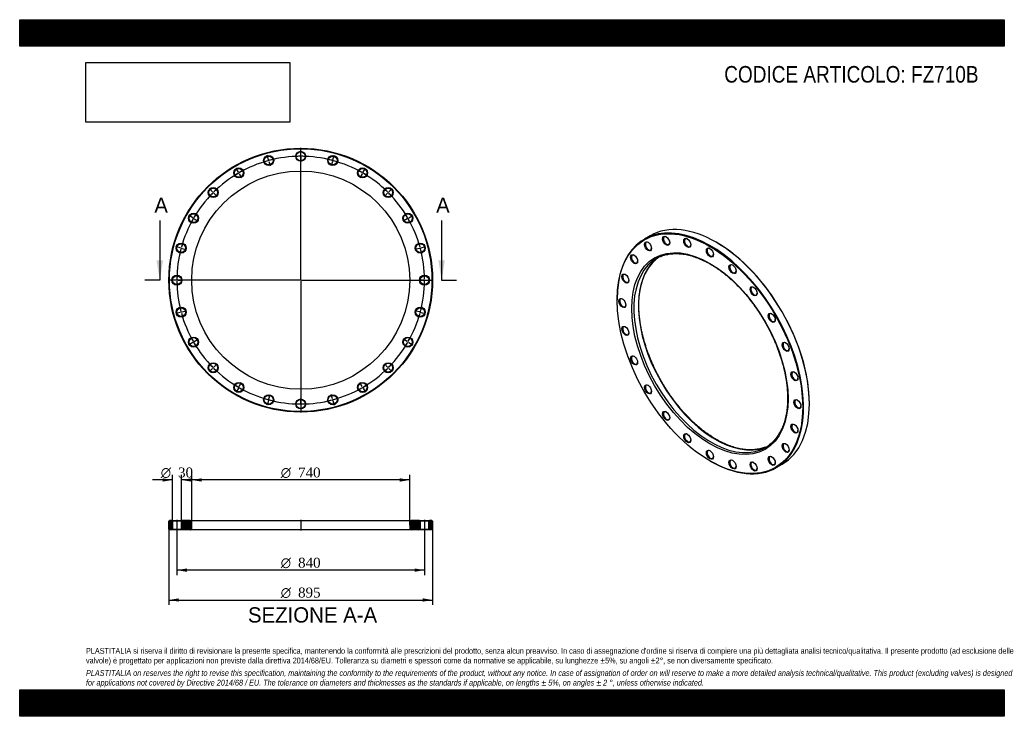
# Model space of a CAD drawing. Header units: millimetres. Extents: x 0 to 3341, y 0 to 2363.
import ezdxf
from ezdxf.enums import TextEntityAlignment as Align
from ezdxf.lldxf.tags import DXFTag

# ---------------------------------------------------------------- set-up
doc = ezdxf.new("R2010")
doc.units = ezdxf.units.MM
doc.header["$LTSCALE"] = 11.25
for name, color, linetype in [('Default', 7, 'Continuous'), ('DV2_Default', 7, 'Continuous'), ('DV3_Default', 7, 'Continuous'), ('FZ710B', 7, 'Continuous')]:
    doc.layers.add(name, color=color, linetype=linetype)
doc.styles.add('SEACAD_Solid_Edge_ANSI', font='seans.ttf')
doc.styles.add('SEACAD_Solid_Edge_ANSI1_Symbols', font='semeca1.ttf')
doc.styles.add('SEACAD_Times_New_Roman', font='times.ttf')
tags = doc.linetypes.add('CENTER2', pattern=[28.575, 19.05, -3.175, 3.175, -3.175]).pattern_tags.tags
tags[10:11] = [DXFTag(74, 4), DXFTag(75, 0), DXFTag(340, '0'), DXFTag(46, 0.0), DXFTag(50, 0.0), DXFTag(44, 0.0), DXFTag(45, 0.0)]
tags[8:9] = [DXFTag(74, 4), DXFTag(75, 0), DXFTag(340, '0'), DXFTag(46, 0.0), DXFTag(50, 0.0), DXFTag(44, 0.0), DXFTag(45, 0.0)]
tags[6:7] = [DXFTag(74, 4), DXFTag(75, 0), DXFTag(340, '0'), DXFTag(46, 0.0), DXFTag(50, 0.0), DXFTag(44, 0.0), DXFTag(45, 0.0)]
tags[4:5] = [DXFTag(74, 4), DXFTag(75, 0), DXFTag(340, '0'), DXFTag(46, 0.0), DXFTag(50, 0.0), DXFTag(44, 0.0), DXFTag(45, 0.0)]
picture_1 = doc.add_image_def('image1.jpg', size_in_pixel=(4302, 1260))

# ---------------------------------------------------------------- blocks, each defined once
blk = doc.blocks.new('SE')
at = {"layer": 'FZ710B', "color": 7, "linetype": 'Continuous'}
for p, q in [((2139.6, 1629.8), (2119.8, 1618.4)), ((2364.8, 1606.8), (2363.4, 1607.6)), ((2027.1, 1413.5), (2027.1, 1411.9)), ((2679.8, 1059.6), (2679.8, 1061.2)), ((2342.2, 866.3), (2343.6, 865.4)), ((2567.3, 843.3), (2587.1, 854.7))]:
    blk.add_line(p, q, dxfattribs=at)
for centre, major_axis in [((2342.2, 1230), (-222.8, 385.8)), ((2342.2, 1230), (187.5, -324.8)), ((2132.2, 1593.7), (8.5, -14.7)), ((2193.7, 1612.7), (8.5, -14.7)), ((2265.3, 1605.6), (8.5, -14.7)), ((2342.2, 1572.9), (8.5, -14.7)), ((2085, 1550), (8.5, -14.7)), ((2419, 1516.9), (8.5, -14.7)), ((2055.3, 1484.4), (8.5, -14.7)), ((2490.7, 1441.3), (8.5, -14.7)), ((2045.2, 1401.5), (8.5, -14.7)), ((2552.2, 1351.2), (8.5, -14.7)), ((2055.3, 1306.9), (8.5, -14.7)), ((2599.4, 1253), (8.5, -14.7)), ((2085, 1207), (8.5, -14.7)), ((2629, 1153.1), (8.5, -14.7)), ((2132.2, 1108.8), (8.5, -14.7)), ((2639.1, 1058.5), (8.5, -14.7)), ((2193.7, 1018.8), (8.5, -14.7)), ((2629, 975.6), (8.5, -14.7)), ((2265.3, 943.1), (8.5, -14.7)), ((2342.2, 887.1), (8.5, -14.7)), ((2599.4, 910), (8.5, -14.7)), ((2419, 854.4), (8.5, -14.7)), ((2552.2, 866.3), (8.5, -14.7)), ((2490.7, 847.3), (8.5, -14.7))]:
    blk.add_ellipse(centre, major_axis=major_axis, ratio=0.57735, dxfattribs=at)
for centre, major_axis, start_param, end_param in [((2363.4, 1242.3), (-223.8, 387.5), 3.141593, 6.283185), ((2343.6, 1230.8), (223.8, -387.5), 0, 3.926991), ((2133.6, 1594.6), (-7.5, 13), 0, 3.862367), ((2133.6, 1594.6), (-7.5, 13), 5.562411, 6.283185), ((2195.1, 1613.5), (-7.5, 13), 0, 3.862367), ((2195.1, 1613.5), (-7.5, 13), 5.562411, 6.283185), ((2266.7, 1606.4), (-7.5, 13), 0, 3.862367), ((2266.7, 1606.4), (-7.5, 13), 5.562411, 6.283185), ((2364.8, 1243.1), (222.8, -385.8), 0.785398, 2.356194), ((2343.6, 1573.8), (-7.5, 13), 0, 3.862367), ((2343.6, 1573.8), (-7.5, 13), 5.562411, 6.283185), ((2345.7, 1232), (-185, 320.4), 0.074298, 3.062695), ((2361.3, 1241), (185, -320.4), 3.22772, 6.196869), ((2086.4, 1550.8), (-7.5, 13), 0, 3.862367), ((2086.4, 1550.8), (-7.5, 13), 5.562411, 6.283185), ((2345.7, 1232), (-185, 320.4), 0, 0.074298), ((2345.7, 1232), (-185, 320.4), 6.208039, 6.283185), ((2361.3, 1241), (185, -320.4), 3.183649, 3.22772), ((2420.4, 1517.7), (-7.5, 13), 0, 3.862367), ((2420.4, 1517.7), (-7.5, 13), 5.562411, 6.283185), ((2056.7, 1485.2), (-7.5, 13), 0, 3.862367), ((2056.7, 1485.2), (-7.5, 13), 5.562411, 6.283185), ((2492.1, 1442.1), (-7.5, 13), 0, 3.862367), ((2492.1, 1442.1), (-7.5, 13), 5.562411, 6.283185), ((2046.6, 1402.3), (-7.5, 13), 0, 3.862367), ((2046.6, 1402.3), (-7.5, 13), 5.562411, 6.283185), ((2553.6, 1352.1), (-7.5, 13), 0, 3.862367), ((2553.6, 1352.1), (-7.5, 13), 5.562411, 6.283185), ((2056.7, 1307.7), (-7.5, 13), 0, 3.862367), ((2056.7, 1307.7), (-7.5, 13), 5.562411, 6.283185), ((2600.8, 1253.8), (-7.5, 13), 0, 3.862367), ((2600.8, 1253.8), (-7.5, 13), 5.562411, 6.283185), ((2086.4, 1207.9), (-7.5, 13), 0, 3.862367), ((2086.4, 1207.9), (-7.5, 13), 5.562411, 6.283185), ((2630.4, 1154), (-7.5, 13), 0, 3.862367), ((2630.4, 1154), (-7.5, 13), 5.562411, 6.283185), ((2133.6, 1109.6), (-7.5, 13), 0, 3.862367), ((2133.6, 1109.6), (-7.5, 13), 5.562411, 6.283185), ((2640.6, 1059.4), (-7.5, 13), 0, 3.862367), ((2640.6, 1059.4), (-7.5, 13), 5.562411, 6.283185), ((2195.1, 1019.6), (-7.5, 13), 0, 3.862367), ((2195.1, 1019.6), (-7.5, 13), 5.562411, 6.283185), ((2630.4, 976.4), (-7.5, 13), 0, 3.862367), ((2630.4, 976.4), (-7.5, 13), 5.562411, 6.283185), ((2266.7, 944), (-7.5, 13), 0, 3.862367), ((2266.7, 944), (-7.5, 13), 5.562411, 6.283185), ((2345.7, 1232), (-185, 320.4), 3.062695, 3.217309), ((2361.3, 1241), (185, -320.4), 6.196869, 6.241129), ((2600.8, 910.9), (-7.5, 13), 0, 3.862367), ((2600.8, 910.9), (-7.5, 13), 5.562411, 6.283185), ((2343.6, 887.9), (-7.5, 13), 0, 3.862367), ((2343.6, 887.9), (-7.5, 13), 5.562411, 6.283185), ((2420.4, 855.2), (-7.5, 13), 5.562411, 6.283185), ((2553.6, 867.1), (-7.5, 13), 0, 3.862367), ((2553.6, 867.1), (-7.5, 13), 5.562411, 6.283185), ((2343.6, 1230.8), (223.8, -387.5), 5.497787, 6.283185), ((2420.4, 855.2), (-7.5, 13), 0, 3.862367), ((2492.1, 848.1), (-7.5, 13), 0, 3.862367), ((2492.1, 848.1), (-7.5, 13), 5.562411, 6.283185)]:
    blk.add_ellipse(centre, major_axis=major_axis, ratio=0.57735, start_param=start_param, end_param=end_param, dxfattribs=at)
for points, knots in [([(2363.8, 939.2), (2361.8, 940.3), (2357.1, 943.1), (2348.5, 948.4), (2338.5, 955.1), (2328.6, 962.1), (2318.7, 969.6), (2308.8, 977.5), (2299.1, 985.8), (2289.4, 994.5), (2279.8, 1003.5), (2270.4, 1012.9), (2261.1, 1022.6), (2251.9, 1032.6), (2242.9, 1043), (2234.1, 1053.6), (2225.4, 1064.5), (2217, 1075.7), (2208.8, 1087.1), (2200.7, 1098.8), (2193, 1110.6), (2185.5, 1122.7), (2178.2, 1134.9), (2171.2, 1147.3), (2164.5, 1159.9), (2158.1, 1172.5), (2152, 1185.3), (2146.2, 1198.1), (2140.7, 1211), (2135.6, 1224), (2130.8, 1236.9), (2126.3, 1249.9), (2122.2, 1262.9), (2118.4, 1275.8), (2115, 1288.7), (2111.9, 1301.5), (2109.3, 1314.2), (2106.9, 1326.8), (2105, 1339.3), (2103.5, 1351.6), (2102.3, 1363.7), (2101.5, 1375.7), (2101.1, 1387.5), (2101.1, 1399), (2101.4, 1410.4), (2102.1, 1421.4), (2103.3, 1432.2), (2104.7, 1442.7), (2106.6, 1452.9), (2108.8, 1462.8), (2111.4, 1472.4), (2114.4, 1481.6), (2117.7, 1490.5), (2121.4, 1499), (2125.4, 1507.1), (2129.8, 1514.9), (2134.5, 1522.2), (2139.5, 1529.1), (2144.9, 1535.7), (2150.5, 1541.7), (2156.2, 1547.1), (2159.6, 1549.9), (2161.5, 1551.3)], [0, 0, 0, 0, 0.008848, 0.025682, 0.042519, 0.059358, 0.076198, 0.093041, 0.109885, 0.126732, 0.143581, 0.160433, 0.177286, 0.194141, 0.210998, 0.227856, 0.244716, 0.261577, 0.278439, 0.295301, 0.312165, 0.329029, 0.345893, 0.362758, 0.379622, 0.396486, 0.413349, 0.430212, 0.447074, 0.463934, 0.480794, 0.497652, 0.514508, 0.531362, 0.548215, 0.565065, 0.581913, 0.598758, 0.615601, 0.632442, 0.64928, 0.666115, 0.682948, 0.69978, 0.716609, 0.733438, 0.750266, 0.767095, 0.783925, 0.800758, 0.817595, 0.834439, 0.851293, 0.868157, 0.885037, 0.901934, 0.918852, 0.935794, 0.952761, 0.969755, 0.986777, 1, 1, 1, 1]), ([(2174.7, 1559.4), (2175, 1559.5), (2177.5, 1560.6), (2183, 1562.6), (2190.9, 1564.9), (2199, 1566.8), (2207.4, 1568.2), (2215.9, 1569.1), (2224.6, 1569.4), (2233.6, 1569.3), (2242.6, 1568.7), (2251.9, 1567.6), (2261.2, 1566), (2270.7, 1564), (2280.3, 1561.4), (2290, 1558.3), (2299.8, 1554.8), (2309.7, 1550.8), (2319.6, 1546.4), (2329.6, 1541.4), (2339.5, 1536.1), (2349.5, 1530.2), (2359.5, 1524), (2369.5, 1517.3), (2379.5, 1510.1), (2389.3, 1502.6), (2399.2, 1494.7), (2408.9, 1486.3), (2418.6, 1477.6), (2428.1, 1468.6), (2437.6, 1459.2), (2446.9, 1449.4), (2456, 1439.3), (2465, 1429), (2473.8, 1418.3), (2482.5, 1407.3), (2490.9, 1396.1), (2499.1, 1384.7), (2507.1, 1373), (2514.8, 1361.1), (2522.3, 1349), (2529.5, 1336.8), (2536.5, 1324.4), (2543.1, 1311.8), (2549.5, 1299.2), (2555.6, 1286.4), (2561.3, 1273.6), (2566.8, 1260.6), (2571.9, 1247.7), (2576.7, 1234.7), (2581.1, 1221.8), (2585.2, 1208.8), (2588.9, 1195.9), (2592.3, 1183), (2595.3, 1170.2), (2598, 1157.5), (2600.2, 1144.9), (2602.1, 1132.5), (2603.6, 1120.2), (2604.8, 1108), (2605.5, 1096.1), (2605.9, 1084.3), (2605.9, 1072.8), (2605.5, 1061.5), (2604.7, 1050.5), (2603.5, 1039.7), (2602, 1029.2), (2600.1, 1019), (2597.8, 1009.2), (2595.2, 999.6), (2592.2, 990.4), (2588.8, 981.6), (2585.1, 973.2), (2581.1, 965.1), (2576.7, 957.4), (2571.9, 950.1), (2566.9, 943.2), (2561.5, 936.7), (2555.8, 930.7), (2549.8, 925.1), (2546, 922.1), (2543.8, 920.4)], [0, 0, 0, 0, 0.001064, 0.014039, 0.027003, 0.039952, 0.052882, 0.065792, 0.078682, 0.091553, 0.104406, 0.117244, 0.130068, 0.142882, 0.155686, 0.168484, 0.181277, 0.194066, 0.206852, 0.219638, 0.232423, 0.245208, 0.257994, 0.270781, 0.283569, 0.296358, 0.309149, 0.321942, 0.334736, 0.347532, 0.36033, 0.373129, 0.385929, 0.398731, 0.411534, 0.424338, 0.437143, 0.449949, 0.462755, 0.475562, 0.488369, 0.501177, 0.513984, 0.526792, 0.539599, 0.552405, 0.565212, 0.578017, 0.590821, 0.603625, 0.616427, 0.629228, 0.642028, 0.654826, 0.667623, 0.680418, 0.69321, 0.706001, 0.718791, 0.731578, 0.744363, 0.757147, 0.769929, 0.78271, 0.79549, 0.80827, 0.821051, 0.833832, 0.846616, 0.859404, 0.872196, 0.884996, 0.897805, 0.910625, 0.923459, 0.936309, 0.949177, 0.962065, 0.974974, 0.987903, 1, 1, 1, 1]), ([(2530, 912.8), (2527.5, 911.9), (2523, 910.2), (2515.2, 907.9), (2507, 906.1), (2498.7, 904.8), (2490.1, 904), (2481.3, 903.6), (2472.4, 903.8), (2463.3, 904.5), (2454.1, 905.6), (2444.7, 907.2), (2435.2, 909.4), (2425.6, 912), (2415.8, 915.1), (2406, 918.7), (2396.2, 922.7), (2386.2, 927.2), (2376.4, 932.2), (2368.6, 936.4), (2364.7, 938.6), (2363.8, 939.2)], [0, 0, 0, 0, 0.050153, 0.105706, 0.161191, 0.216595, 0.271914, 0.327147, 0.382298, 0.437375, 0.492387, 0.547342, 0.602251, 0.657124, 0.711968, 0.766791, 0.821599, 0.876398, 0.931192, 0.985984, 1, 1, 1, 1])]:
    blk.add_open_spline(points, degree=3, knots=knots, dxfattribs=at)
blk = doc.blocks.new('SE1')
at = {"layer": 'Default', "color": 7, "linetype": 'CENTER2'}
for start, end in [(105.4093, 119.5907), (90.4093, 104.5907), (75.4093, 89.5907), (60.4093, 74.5907), (120.4093, 134.5907), (45.4093, 59.5907), (135.4093, 149.5907), (30.4093, 44.5907), (150.4093, 164.5907), (15.4093, 29.5907), (165.4093, 179.5907), (0.4093, 14.5907), (180.4093, 194.5907), (345.4093, 359.5907), (195.4093, 209.5907), (330.4093, 344.5907), (210.4093, 224.5907), (315.4093, 329.5907), (225.4093, 239.5907), (300.4093, 314.5907), (240.4093, 254.5907), (285.4093, 299.5907), (255.4093, 269.5907), (270.4093, 284.5907)]:
    blk.add_arc((953.6, 1479.2), 420, start, end, dxfattribs=at)
at = {"layer": 'DV2_Default', "color": 7, "linetype": 'CENTER2'}
for p, q in [((953.6, 1482.2), (953.6, 1928.5)), ((953.6, 1902.2), (953.6, 1918)), ((844.2, 1887.8), (840.1, 1903)), ((845.3, 1883.5), (844.6, 1886.4)), ((845.7, 1882), (849.8, 1866.8)), ((953.6, 1897.7), (953.6, 1900.7)), ((953.6, 1896.2), (953.6, 1880.5)), ((1061.6, 1882), (1057.5, 1866.8)), ((1062, 1883.5), (1062.7, 1886.4)), ((1063.1, 1887.8), (1067.2, 1903)), ((742.1, 1845.5), (734.3, 1859.2)), ((744.4, 1841.6), (742.9, 1844.2)), ((745.1, 1840.3), (753, 1826.7)), ((1162.1, 1840.3), (1154.3, 1826.7)), ((1162.9, 1841.6), (1164.4, 1844.2)), ((1165.1, 1845.5), (1173, 1859.2)), ((654.5, 1778.3), (643.4, 1789.5)), ((657.7, 1775.1), (655.6, 1777.3)), ((658.8, 1774.1), (669.9, 1762.9)), ((1248.5, 1774.1), (1237.4, 1762.9)), ((1249.6, 1775.1), (1251.7, 1777.3)), ((1252.7, 1778.3), (1263.9, 1789.5)), ((587.3, 1690.7), (573.7, 1698.6)), ((591.2, 1688.5), (588.6, 1690)), ((592.5, 1687.7), (606.2, 1679.8)), ((1314.8, 1687.7), (1301.1, 1679.8)), ((1316.1, 1688.5), (1318.7, 1690)), ((1320, 1690.7), (1333.6, 1698.6)), ((545.1, 1588.7), (529.8, 1592.8)), ((549.4, 1587.5), (546.5, 1588.3)), ((550.9, 1587.1), (566.1, 1583.1)), ((1356.4, 1587.1), (1341.2, 1583.1)), ((1357.9, 1587.5), (1360.8, 1588.3)), ((1362.2, 1588.7), (1377.4, 1592.8)), ((950.6, 1479.2), (504.4, 1479.2)), ((530.6, 1479.2), (514.9, 1479.2)), ((535.1, 1479.2), (532.1, 1479.2)), ((536.6, 1479.2), (552.4, 1479.2)), ((955.1, 1479.2), (952.1, 1479.2)), ((953.6, 1480.7), (953.6, 1477.7)), ((953.6, 1476.2), (953.6, 1030)), ((956.6, 1479.2), (1402.9, 1479.2)), ((1370.6, 1479.2), (1354.9, 1479.2)), ((1370.6, 1479.2), (1356.9, 1479.2)), ((1372.1, 1479.2), (1375.1, 1479.2)), ((1372.1, 1479.2), (1375.1, 1479.2)), ((1376.6, 1479.2), (1390.4, 1479.2)), ((1376.6, 1479.2), (1392.4, 1479.2)), ((549.4, 1370.9), (546.5, 1370.1)), ((550.9, 1371.3), (566.1, 1375.4)), ((1356.4, 1371.3), (1341.2, 1375.4)), ((1357.9, 1370.9), (1360.8, 1370.1)), ((545.1, 1369.7), (529.8, 1365.7)), ((1362.2, 1369.7), (1377.4, 1365.7)), ((591.2, 1270), (588.6, 1268.5)), ((592.5, 1270.7), (606.2, 1278.6)), ((1314.8, 1270.7), (1301.1, 1278.6)), ((1316.1, 1270), (1318.7, 1268.5)), ((587.3, 1267.7), (573.7, 1259.8)), ((1320, 1267.7), (1333.6, 1259.8)), ((654.5, 1180.1), (643.4, 1169)), ((657.7, 1183.3), (655.6, 1181.2)), ((658.8, 1184.4), (669.9, 1195.5)), ((1248.5, 1184.4), (1237.4, 1195.5)), ((1249.6, 1183.3), (1251.7, 1181.2)), ((1252.7, 1180.1), (1263.9, 1169)), ((742.1, 1112.9), (734.3, 1099.2)), ((744.4, 1116.8), (742.9, 1114.2)), ((745.1, 1118.1), (753, 1131.7)), ((1162.1, 1118.1), (1154.3, 1131.7)), ((1162.9, 1116.8), (1164.4, 1114.2)), ((1165.1, 1112.9), (1173, 1099.2)), ((844.2, 1070.6), (840.1, 1055.4)), ((845.3, 1075), (844.6, 1072.1)), ((845.7, 1076.4), (849.8, 1091.6)), ((953.6, 1062.2), (953.6, 1078)), ((1061.6, 1076.4), (1057.5, 1091.6)), ((1062, 1075), (1062.7, 1072.1)), ((1063.1, 1070.6), (1067.2, 1055.4)), ((953.6, 1060.7), (953.6, 1057.7)), ((953.6, 1056.2), (953.6, 1040.5))]:
    blk.add_line(p, q, dxfattribs=at)
for start, end in [(105.4093, 107.5578), (104.7954, 105.2046), (102.4422, 104.5907), (90.4093, 92.5578), (89.7954, 90.2046), (87.4422, 89.5907), (75.4093, 77.5578), (74.7954, 75.2046), (72.4422, 74.5907), (120.4093, 122.5578), (119.7954, 120.2046), (117.4422, 119.5907), (60.4093, 62.5578), (59.7954, 60.2046), (57.4422, 59.5907), (135.4093, 137.5578), (134.7954, 135.2046), (132.4422, 134.5907), (45.4093, 47.5578), (44.7954, 45.2046), (42.4422, 44.5907), (147.4422, 149.5907), (30.4093, 32.5578), (150.4093, 152.5578), (149.7954, 150.2046), (29.7954, 30.2046), (27.4422, 29.5907), (162.4422, 164.5907), (15.4093, 17.5578), (165.4093, 167.5578), (164.7954, 165.2046), (14.7954, 15.2046), (12.4422, 14.5907), (179.7954, 180.2046), (177.4422, 179.5907), (180.4093, 182.5578), (0.4093, 2.5578), (357.4422, 359.5907), (0.4093, 2.285), (357.715, 359.5907), (359.7954, 0.2046), (359.7954, 0.2046), (192.4422, 194.5907), (194.7954, 195.2046), (344.7954, 345.2046), (345.4093, 347.5578), (195.4093, 197.5578), (342.4422, 344.5907), (207.4422, 209.5907), (209.7954, 210.2046), (329.7954, 330.2046), (330.4093, 332.5578), (210.4093, 212.5578), (327.4422, 329.5907), (222.4422, 224.5907), (224.7954, 225.2046), (225.4093, 227.5578), (312.4422, 314.5907), (314.7954, 315.2046), (315.4093, 317.5578), (237.4422, 239.5907), (239.7954, 240.2046), (240.4093, 242.5578), (297.4422, 299.5907), (299.7954, 300.2046), (300.4093, 302.5578), (252.4422, 254.5907), (254.7954, 255.2046), (255.4093, 257.5578), (282.4422, 284.5907), (284.7954, 285.2046), (285.4093, 287.5578), (267.4422, 269.5907), (269.7954, 270.2046), (270.4093, 272.5578)]:
    blk.add_arc((953.6, 1479.2), 420, start, end, dxfattribs=at)
at = {"layer": 'FZ710B', "color": 7, "linetype": 'Continuous'}
for centre, radius in [((953.6, 1479.2), 447.5), ((953.6, 1479.2), 445.5), ((953.6, 1899.2), 17), ((953.6, 1899.2), 15), ((844.9, 1884.9), 17), ((844.9, 1884.9), 15), ((1062.3, 1884.9), 17), ((1062.3, 1884.9), 15), ((953.6, 1479.2), 370), ((743.6, 1842.9), 17), ((743.6, 1842.9), 15), ((1163.6, 1842.9), 17), ((1163.6, 1842.9), 15), ((656.7, 1776.2), 17), ((656.7, 1776.2), 15), ((1250.6, 1776.2), 17), ((1250.6, 1776.2), 15), ((589.9, 1689.2), 17), ((589.9, 1689.2), 15), ((1317.4, 1689.2), 17), ((1317.4, 1689.2), 15), ((548, 1587.9), 17), ((1359.3, 1587.9), 17), ((548, 1587.9), 15), ((1359.3, 1587.9), 15), ((533.6, 1479.2), 17), ((533.6, 1479.2), 15), ((1373.6, 1479.2), 17), ((1373.6, 1479.2), 15), ((548, 1370.5), 17), ((548, 1370.5), 15), ((1359.3, 1370.5), 17), ((1359.3, 1370.5), 15), ((589.9, 1269.2), 17), ((589.9, 1269.2), 15), ((1317.4, 1269.2), 17), ((1317.4, 1269.2), 15), ((656.7, 1182.2), 17), ((656.7, 1182.2), 15), ((1250.6, 1182.2), 17), ((1250.6, 1182.2), 15), ((743.6, 1115.5), 17), ((743.6, 1115.5), 15), ((1163.6, 1115.5), 17), ((1163.6, 1115.5), 15), ((844.9, 1073.5), 17), ((844.9, 1073.5), 15), ((953.6, 1059.2), 17), ((953.6, 1059.2), 15), ((1062.3, 1073.5), 17), ((1062.3, 1073.5), 15)]:
    blk.add_circle(centre, radius, dxfattribs=at)
blk = doc.blocks.new('SE3')
at = {"color": 7, "linetype": 'Continuous', "style": 'SEACAD_Solid_Edge_ANSI'}
blk.add_text('A', height=51.7, dxfattribs=at).set_placement((456.9, 1759.3), align=Align.TOP_LEFT)
blk = doc.blocks.new('SE4')
at = {"color": 7, "linetype": 'Continuous', "style": 'SEACAD_Solid_Edge_ANSI'}
blk.add_text('A', height=51.7, dxfattribs=at).set_placement((1413.1, 1759.3), align=Align.TOP_LEFT)
blk = doc.blocks.new('SEANNOT_GROUP')
at = {"linetype": 'Continuous'}
blk.add_hatch(color=7, dxfattribs=at).paths.add_polyline_path([(464.3, 1546.7), (475.5, 1479.2), (486.8, 1546.7)])
at = {"color": 7, "linetype": 'Continuous'}
blk.add_lwpolyline([(475.5, 1681.7), (475.5, 1479.2)], dxfattribs=at)
blk = doc.blocks.new('SEANNOT_GROUP1')
at = {"linetype": 'Continuous'}
blk.add_hatch(color=7, dxfattribs=at).paths.add_polyline_path([(1420.5, 1546.7), (1431.8, 1479.2), (1443, 1546.7)])
at = {"color": 7, "linetype": 'Continuous'}
blk.add_lwpolyline([(1431.8, 1681.7), (1431.8, 1479.2)], dxfattribs=at)
blk = doc.blocks.new('SE2')
at = {"layer": 'Default', "color": 7, "linetype": 'CENTER2'}
for p, q in [((475.5, 1479.2), (424.9, 1479.2)), ((1431.8, 1479.2), (1482.4, 1479.2))]:
    blk.add_line(p, q, dxfattribs=at)
at = {"layer": 'Default'}
for name in ['SE3', 'SE4', 'SEANNOT_GROUP', 'SEANNOT_GROUP1']:
    blk.add_blockref(name, (0, 0), dxfattribs=at)
blk = doc.blocks.new('SE5')
at = {"layer": 'FZ710B', "linetype": 'Continuous'}
h = blk.add_hatch(dxfattribs=at)
h.set_pattern_fill('LINE', scale=0.62992, angle=45, style=0)
h.paths.add_polyline_path([(516.6, 664.3), (508.1, 664.3), (506.1, 662.3), (506.1, 634.3), (508.1, 632.3), (516.6, 632.3), (518.6, 634.3), (518.6, 662.3)])
h = blk.add_hatch(dxfattribs=at)
h.set_pattern_fill('LINE', scale=0.62992, angle=45, style=0)
edge = h.paths.add_edge_path()
edge.add_line((550.6, 632.3), (578.6, 632.3))
edge.add_arc((578.6, 637.3), 5, 270, 360)
edge.add_line((583.6, 637.3), (583.6, 659.3))
edge.add_arc((578.6, 659.3), 5, 0, 90)
edge.add_line((578.6, 664.3), (550.6, 664.3))
edge.add_line((550.6, 664.3), (548.6, 662.3))
edge.add_line((548.6, 662.3), (548.6, 634.3))
edge.add_line((548.6, 634.3), (550.6, 632.3))
h = blk.add_hatch(dxfattribs=at)
h.set_pattern_fill('LINE', scale=0.629921, angle=45, style=0)
edge = h.paths.add_edge_path()
edge.add_line((1358.6, 634.3), (1358.6, 662.3))
edge.add_line((1358.6, 662.3), (1356.6, 664.3))
edge.add_line((1356.6, 664.3), (1328.6, 664.3))
edge.add_arc((1328.6, 659.3), 5, 90, 180)
edge.add_line((1323.6, 659.3), (1323.6, 637.3))
edge.add_arc((1328.6, 637.3), 5, 180, 270)
edge.add_line((1328.6, 632.3), (1356.6, 632.3))
edge.add_line((1356.6, 632.3), (1358.6, 634.3))
h = blk.add_hatch(dxfattribs=at)
h.set_pattern_fill('LINE', scale=0.629921, angle=45, style=0)
h.paths.add_polyline_path([(1388.6, 662.3), (1388.6, 634.3), (1390.6, 632.3), (1399.1, 632.3), (1401.1, 634.3), (1401.1, 662.3), (1399.1, 664.3), (1390.6, 664.3)])
at = {"layer": 'DV3_Default', "color": 7, "linetype": 'CENTER2'}
for p, q in [((533.6, 666), (533.6, 630.5)), ((953.6, 666), (953.6, 630.5)), ((1373.6, 666), (1373.6, 630.5))]:
    blk.add_line(p, q, dxfattribs=at)
at = {"layer": 'FZ710B', "color": 7, "linetype": 'Continuous'}
for p, q in [((508.1, 664.3), (506.1, 662.3)), ((506.1, 634.3), (506.1, 662.3)), ((516.6, 664.3), (508.1, 664.3)), ((516.6, 664.3), (550.6, 664.3)), ((516.6, 664.3), (518.6, 662.3)), ((548.6, 662.3), (518.6, 662.3)), ((518.6, 662.3), (518.6, 634.3)), ((548.6, 662.3), (550.6, 664.3)), ((548.6, 634.3), (548.6, 662.3)), ((578.6, 664.3), (550.6, 664.3)), ((578.6, 664.3), (1328.6, 664.3)), ((583.6, 637.3), (583.6, 659.3)), ((1323.6, 659.3), (1323.6, 637.3)), ((1356.6, 664.3), (1328.6, 664.3)), ((1356.6, 664.3), (1390.6, 664.3)), ((1356.6, 664.3), (1358.6, 662.3)), ((1388.6, 662.3), (1358.6, 662.3)), ((1358.6, 662.3), (1358.6, 634.3)), ((1388.6, 662.3), (1390.6, 664.3)), ((1388.6, 634.3), (1388.6, 662.3)), ((1399.1, 664.3), (1390.6, 664.3)), ((1401.1, 662.3), (1399.1, 664.3)), ((1401.1, 662.3), (1401.1, 634.3)), ((506.1, 634.3), (508.1, 632.3)), ((516.6, 632.3), (508.1, 632.3)), ((518.6, 634.3), (516.6, 632.3)), ((550.6, 632.3), (516.6, 632.3)), ((518.6, 634.3), (548.6, 634.3)), ((550.6, 632.3), (548.6, 634.3)), ((578.6, 632.3), (550.6, 632.3)), ((1328.6, 632.3), (578.6, 632.3)), ((1356.6, 632.3), (1328.6, 632.3)), ((1358.6, 634.3), (1356.6, 632.3)), ((1390.6, 632.3), (1356.6, 632.3)), ((1358.6, 634.3), (1388.6, 634.3)), ((1390.6, 632.3), (1388.6, 634.3)), ((1399.1, 632.3), (1390.6, 632.3)), ((1399.1, 632.3), (1401.1, 634.3))]:
    blk.add_line(p, q, dxfattribs=at)
for centre, start, end in [((578.6, 659.3), 0, 90), ((578.6, 637.3), 270, 0), ((1328.6, 659.3), 90, 180), ((1328.6, 637.3), 180, 270)]:
    blk.add_arc(centre, 5, start, end, dxfattribs=at)
blk = doc.blocks.new('GDimGGroup')
at = {"layer": 'Default', "linetype": 'Continuous'}
for points in [[(617.4, 807.1), (583.6, 801.5), (617.4, 795.9)], [(1289.9, 807.1), (1289.9, 795.9), (1323.6, 801.5)]]:
    blk.add_hatch(color=7, dxfattribs=at).paths.add_polyline_path(points)
at = {"layer": 'Default', "color": 7, "linetype": 'Continuous'}
for p, q in [((583.6, 648.3), (583.6, 818.4)), ((1323.6, 648.3), (1323.6, 818.4)), ((1323.6, 801.5), (583.6, 801.5))]:
    blk.add_line(p, q, dxfattribs=at)
for s, height, style, p in [('O', 33.7, 'SEACAD_Solid_Edge_ANSI1_Symbols', (885.9, 843.7)), ('740', 33.75, 'SEACAD_Times_New_Roman', (944.6, 843.7))]:
    blk.add_text(s, height=height, dxfattribs=dict(at, style=style)).set_placement(p, align=Align.TOP_LEFT)
blk = doc.blocks.new('GDimGGroup1')
at = {"layer": 'Default', "linetype": 'Continuous'}
for points in [[(567.4, 490), (567.4, 501.3), (533.6, 495.7)], [(1339.9, 490), (1373.6, 495.7), (1339.9, 501.3)]]:
    blk.add_hatch(color=7, dxfattribs=at).paths.add_polyline_path(points)
at = {"layer": 'Default', "color": 7, "linetype": 'Continuous'}
for p, q in [((533.6, 634.3), (533.6, 478.8)), ((1373.6, 634.3), (1373.6, 478.8)), ((1373.6, 495.7), (533.6, 495.7))]:
    blk.add_line(p, q, dxfattribs=at)
for s, height, style, p in [('O', 33.7, 'SEACAD_Solid_Edge_ANSI1_Symbols', (885.9, 537.8)), ('840', 33.75, 'SEACAD_Times_New_Roman', (944.6, 537.8))]:
    blk.add_text(s, height=height, dxfattribs=dict(at, style=style)).set_placement(p, align=Align.TOP_LEFT)
blk = doc.blocks.new('GDimGGroup2')
at = {"layer": 'Default', "linetype": 'Continuous'}
for points in [[(539.9, 388.8), (539.9, 400), (506.1, 394.4)], [(1367.4, 388.8), (1401.1, 394.4), (1367.4, 400)]]:
    blk.add_hatch(color=7, dxfattribs=at).paths.add_polyline_path(points)
at = {"layer": 'Default', "color": 7, "linetype": 'Continuous'}
for p, q in [((506.1, 648.3), (506.1, 377.5)), ((1401.1, 648.3), (1401.1, 377.5)), ((506.1, 394.4), (1401.1, 394.4))]:
    blk.add_line(p, q, dxfattribs=at)
for s, height, style, p in [('O', 33.7, 'SEACAD_Solid_Edge_ANSI1_Symbols', (885.9, 436.6)), ('895', 33.75, 'SEACAD_Times_New_Roman', (944.6, 436.6))]:
    blk.add_text(s, height=height, dxfattribs=dict(at, style=style)).set_placement(p, align=Align.TOP_LEFT)
blk = doc.blocks.new('GDimGGroup3')
at = {"layer": 'Default', "linetype": 'Continuous'}
for points in [[(484.9, 807.1), (484.9, 795.9), (518.6, 801.5)], [(582.4, 807.1), (548.6, 801.5), (582.4, 795.9)]]:
    blk.add_hatch(color=7, dxfattribs=at).paths.add_polyline_path(points)
at = {"layer": 'Default', "color": 7, "linetype": 'Continuous'}
for p, q in [((518.6, 634.3), (518.6, 818.4)), ((548.6, 634.3), (548.6, 818.4)), ((518.6, 801.5), (451.1, 801.5)), ((616.1, 801.5), (548.6, 801.5))]:
    blk.add_line(p, q, dxfattribs=at)
for s, height, style, p in [('O', 33.7, 'SEACAD_Solid_Edge_ANSI1_Symbols', (478.7, 843.7)), ('30', 33.75, 'SEACAD_Times_New_Roman', (537.4, 843.7))]:
    blk.add_text(s, height=height, dxfattribs=dict(at, style=style)).set_placement(p, align=Align.TOP_LEFT)

msp = doc.modelspace()

# ---------------------------------------------------------------- hatches: boundary and pattern name
at = {"layer": 'Default', "linetype": 'Continuous'}
h = msp.add_hatch(dxfattribs=at)
h.set_pattern_fill('LINE', scale=0.629921, angle=45, style=0)
h.paths.add_polyline_path([(3341.2, 2272.5), (3341.2, 2362.5), (0, 2362.5), (0, 2272.5)])
for points in [[(3341.2, 2272.5), (3341.2, 2362.5), (0, 2362.5), (0, 2272.5)], [(3341.2, 0), (3341.2, 90), (0, 90), (0, 0)]]:
    msp.add_hatch(color=7, dxfattribs=at).paths.add_polyline_path(points)
h = msp.add_hatch(dxfattribs=at)
h.set_pattern_fill('LINE', scale=0.629921, angle=45, style=0)
h.paths.add_polyline_path([(3341.2, 0), (3341.2, 90), (0, 90), (0, 0)])

# ---------------------------------------------------------------- linework, layer by layer
at = {"layer": 'Default', "color": 7, "linetype": 'Continuous'}
for p, q in [((0, 2362.5), (3341.2, 2362.5)), ((0, 2272.5), (0, 2362.5)), ((3341.2, 2362.5), (3341.2, 2272.5)), ((3341.2, 2272.5), (0, 2272.5)), ((0, 90), (3341.2, 90)), ((0, 0), (0, 90)), ((3341.2, 90), (3341.2, 0)), ((3341.2, 0), (0, 0))]:
    msp.add_line(p, q, dxfattribs=at)

# ---------------------------------------------------------------- block references
at = {"layer": 'Default'}
for name in ['SE1', 'SE2', 'SE', 'GDimGGroup3', 'GDimGGroup', 'SE5', 'GDimGGroup2', 'GDimGGroup1']:
    msp.add_blockref(name, (0, 0), dxfattribs=at)

# ---------------------------------------------------------------- texts
at = {"layer": 'Default', "color": 7, "linetype": 'Continuous', "style": 'SEACAD_Solid_Edge_ANSI'}
msp.add_text('SEZIONE A-A', height=51.75, dxfattribs=at).set_placement((774.6, 369.7), align=Align.TOP_LEFT)
at = {"layer": 'Default', "attachment_point": 1}
for s, insert, char_height, width in [('{\\fArial Narrow|b0||i0||c0|p34;\\C7;\\H56.25;\\W1.;CODICE ARTICOLO: FZ710B}', (2390.9, 2205.4), 56.25, 892.12), ("{\\fArial Narrow|b0||i0||c0|p34;\\C7;\\H19.6875;\\W1.;PLASTITALIA si riserva il diritto di revisionare la presente specifica, mantenendo la conformità alle prescrizioni del prodotto, senza alcun preavviso. In caso di assegnazione d'ordine si riserva di compiere una più dettagliata analisi tecnico/qualitativa. Il presente prodotto (ad esclusione delle \\P}{\\fArial Narrow|b0||i0||c0|p34;\\C7;\\H19.6875;\\W1.;valvole) è progettato per applicazioni non previste dalla direttiva 2014/68/EU. Tolleranza su diametri e spessori come da normative se applicabile, su lunghezze ±5%, su angoli ±2°, se non diversamente specificato.\\P}{\\fArial Narrow|b0||i0||c0|p34;\\C7;\\H5.625;\\W1.;   \\P}{\\fArial Narrow|b0||i1||c0|p34;\\C7;\\H19.6875;\\W1.;PLASTITALIA on reserves the right to revise this specification, maintaining the conformity to the requirements of the product, without any notice. In case of assignation of order on will reserve to make a more detailed analysis technical/qualitative. This product (excluding valves) is designed \\P}{\\fArial Narrow|b0||i1||c0|p34;\\C7;\\H19.6875;\\W1.;for applications not covered by Directive 2014/68 / EU. The tolerance on diameters and thicknesses as the standards if applicable, on lengths ± 5%, on angles ± 2 °, unless otherwise indicated.\\P}", (225, 231.8), 19.6875, 2891.25)]:
    msp.add_mtext(s, dxfattribs=dict(at, insert=insert, char_height=char_height, width=width))

# ---------------------------------------------------------------- pictures from other files: only their frames are drawn
image = msp.add_image(picture_1, insert=(225, 2014.9), size_in_units=(691.4, 202.5))
image.dxf.flags = 7

doc.saveas('drawing.dxf')
